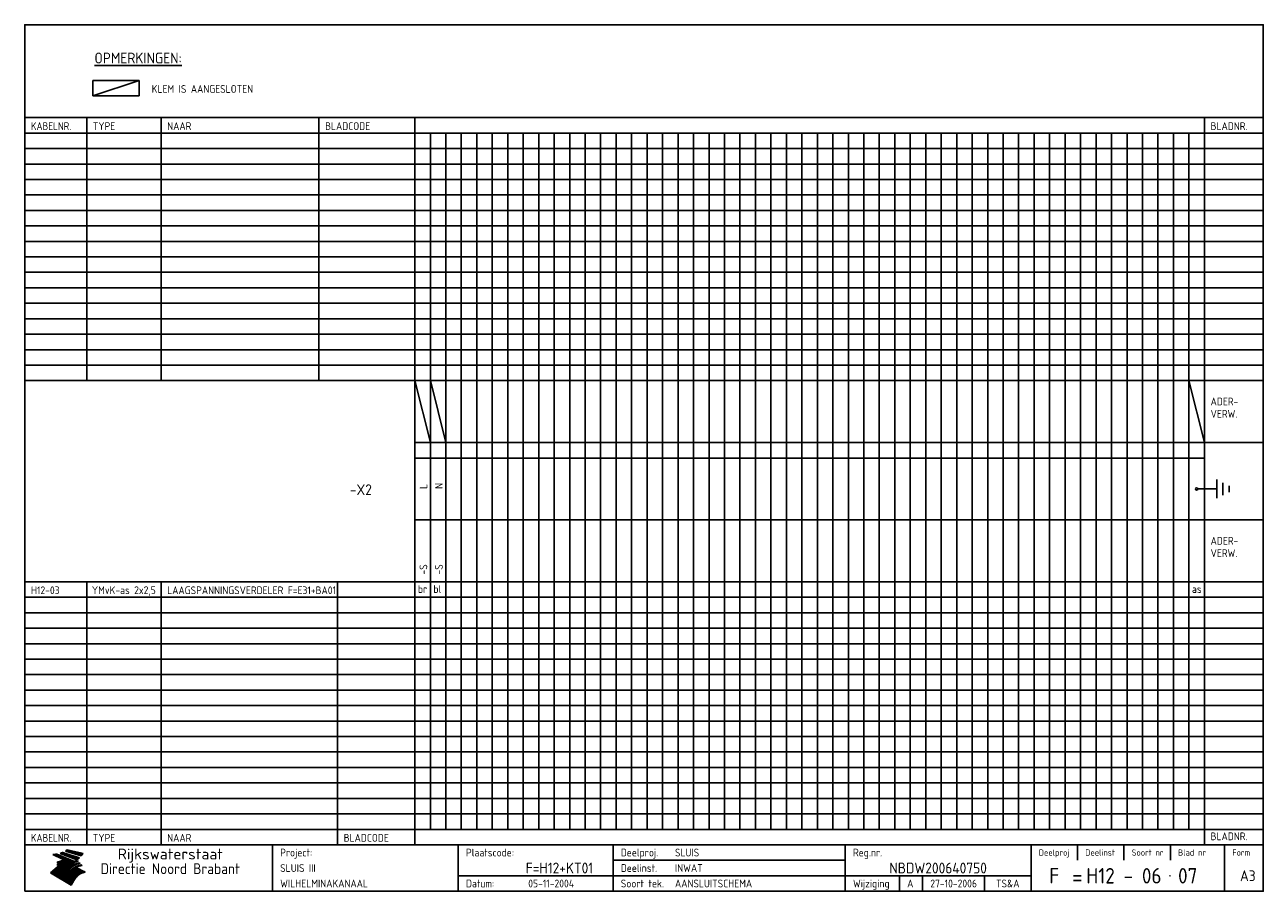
# Model space of a CAD drawing. Extents: x 10 to 410, y 10 to 290.
import ezdxf
from ezdxf.enums import TextEntityAlignment as Align

# ---------------------------------------------------------------- set-up
doc = ezdxf.new("R2010")
doc.units = 0
doc.header["$LTSCALE"] = 10
doc.header["$MEASUREMENT"] = 0
doc.layers.get('0').update_dxf_attribs({"linetype": 'CONTINUOUS'})
for name, color, linetype in [('0-25', 7, 'CONTINUOUS'), ('0-35', 2, 'CONTINUOUS'), ('0-50', 3, 'CONTINUOUS'), ('B-25', 7, 'CONTINUOUS'), ('B-35', 2, 'CONTINUOUS'), ('S-25', 7, 'CONTINUOUS'), ('S-35', 2, 'CONTINUOUS')]:
    doc.layers.add(name, color=color, linetype=linetype)
doc.styles.add('ISO', font='iso.shx')
doc.styles.get("Standard").update_dxf_attribs({"font": 'iso.shx'})

# ---------------------------------------------------------------- blocks, each defined once
blk = doc.blocks.new('KADER-A3')
at = {"layer": '0-25'}
for p, q in [((410, 35), (10, 35)), ((410, 30), (10, 30)), ((350, 25), (350, 20)), ((365, 25), (365, 20)), ((380, 25), (380, 20)), ((200, 20), (275, 20)), ((150, 15), (335, 15)), ((292.5, 15), (292.5, 10)), ((300, 15), (300, 10)), ((320, 15), (320, 10))]:
    blk.add_line(p, q, dxfattribs=at)
at = {"layer": '0-25', "color": 7}
for p, q in [((19.1, 21.89), (25.12, 19)), ((19.1, 21.89), (25.12, 19)), ((19.17, 21.86), (20.7, 21.86)), ((19.29, 21.8), (20.83, 21.8)), ((19.4, 21.75), (20.96, 21.75)), ((19.52, 21.69), (21.09, 21.69)), ((19.64, 21.63), (21.22, 21.63)), ((19.74, 21.92), (20.56, 21.92)), ((19.75, 21.58), (21.36, 21.58)), ((19.87, 21.52), (21.49, 21.52)), ((19.99, 21.47), (21.62, 21.47)), ((20.11, 21.41), (21.75, 21.41)), ((20.22, 21.35), (21.88, 21.35)), ((20.25, 21.97), (20.43, 21.97)), ((20.34, 21.3), (22.02, 21.3)), ((20.38, 21.99), (26.02, 19.59)), ((20.38, 21.99), (26.02, 19.59)), ((20.46, 21.24), (22.15, 21.24)), ((20.57, 21.18), (22.28, 21.18)), ((20.69, 21.13), (22.41, 21.13)), ((20.81, 21.07), (22.55, 21.07)), ((20.92, 21.02), (22.68, 21.02)), ((21.04, 20.96), (22.81, 20.96)), ((21.16, 20.9), (22.94, 20.9)), ((21.27, 20.85), (23.07, 20.85)), ((21.39, 20.79), (23.21, 20.79)), ((21.47, 22.25), (26.83, 20.19)), ((21.47, 22.25), (26.83, 20.19)), ((21.49, 22.25), (23.07, 22.25)), ((21.51, 20.73), (23.34, 20.73)), ((21.6, 22.2), (23.25, 22.2)), ((21.63, 20.68), (23.47, 20.68)), ((21.65, 22.31), (22.89, 22.31)), ((21.74, 20.62), (23.6, 20.62)), ((21.75, 22.14), (23.42, 22.14)), ((21.8, 22.37), (22.71, 22.37)), ((21.86, 20.57), (23.73, 20.57)), ((21.9, 22.08), (23.6, 22.08)), ((21.94, 22.42), (22.53, 22.42)), ((21.98, 20.51), (23.87, 20.51)), ((22.04, 22.03), (23.78, 22.03)), ((22.06, 22.48), (22.36, 22.48)), ((22.09, 20.45), (24, 20.45)), ((22.18, 22.53), (27.65, 20.8)), ((22.18, 22.53), (27.65, 20.8)), ((22.19, 21.97), (23.96, 21.97)), ((22.21, 20.4), (24.13, 20.4)), ((22.33, 20.34), (24.26, 20.34)), ((22.34, 21.92), (24.13, 21.92)), ((22.37, 20), (23.08, 20)), ((22.44, 20.28), (24.4, 20.28)), ((22.48, 21.86), (24.31, 21.86)), ((22.49, 20.06), (23.04, 20.06)), ((22.56, 20.23), (24.53, 20.23)), ((22.61, 20.12), (22.93, 20.12)), ((22.63, 21.8), (24.49, 21.8)), ((22.68, 20.17), (24.66, 20.17)), ((22.71, 20.17), (22.82, 20.17)), ((23.11, 20.02), (22.77, 20.2)), ((23.11, 20.02), (22.77, 20.2)), ((22.78, 21.75), (24.67, 21.75)), ((22.79, 20.12), (24.79, 20.12)), ((22.91, 20.06), (24.92, 20.06)), ((22.92, 21.69), (24.85, 21.69)), ((23.03, 20), (25.06, 20)), ((23.07, 21.63), (25.02, 21.63)), ((23.14, 22.99), (28.22, 21.46)), ((23.14, 22.99), (28.22, 21.46)), ((23.15, 22.98), (25.33, 22.98)), ((23.22, 21.58), (25.2, 21.58)), ((23.23, 23.04), (25.09, 23.04)), ((23.32, 23.1), (24.84, 23.1)), ((23.34, 22.93), (25.57, 22.93)), ((23.36, 21.52), (25.38, 21.52)), ((23.4, 23.15), (24.6, 23.15)), ((23.49, 23.21), (24.36, 23.21)), ((23.51, 21.47), (25.56, 21.47)), ((23.52, 22.87), (25.81, 22.87)), ((23.57, 23.27), (24.12, 23.27)), ((23.64, 23.32), (23.87, 23.32)), ((23.66, 21.41), (25.74, 21.41)), ((23.7, 23.36), (28.82, 22.17)), ((23.7, 23.36), (28.82, 22.17)), ((23.71, 22.82), (26.06, 22.82)), ((23.8, 21.35), (25.91, 21.35)), ((23.9, 22.76), (26.3, 22.76)), ((23.95, 21.3), (26.09, 21.3)), ((24.09, 22.7), (26.54, 22.7)), ((24.09, 21.24), (26.27, 21.24)), ((24.24, 21.18), (26.45, 21.18)), ((24.27, 22.65), (26.78, 22.65)), ((24.39, 21.13), (26.62, 21.13)), ((24.46, 22.59), (27.03, 22.59)), ((24.53, 21.07), (26.8, 21.07)), ((24.65, 22.53), (27.27, 22.53)), ((24.68, 21.02), (26.98, 21.02)), ((24.83, 20.96), (27.16, 20.96)), ((24.84, 22.48), (27.51, 22.48)), ((24.97, 20.9), (27.34, 20.9)), ((25.02, 22.42), (27.75, 22.42)), ((25.12, 20.85), (27.51, 20.85)), ((25.21, 22.37), (28, 22.37)), ((25.27, 20.79), (27.63, 20.79)), ((25.4, 22.31), (28.24, 22.31)), ((25.41, 20.73), (27.57, 20.73)), ((25.56, 20.68), (27.51, 20.68)), ((25.58, 22.25), (28.48, 22.25)), ((25.71, 20.62), (27.44, 20.62)), ((25.77, 22.2), (28.72, 22.2)), ((25.85, 20.57), (27.37, 20.57)), ((25.96, 22.14), (28.79, 22.14)), ((26, 20.51), (27.29, 20.51)), ((26.15, 22.08), (28.75, 22.08)), ((26.15, 20.45), (27.22, 20.45)), ((26.29, 20.4), (27.14, 20.4)), ((26.33, 22.03), (28.71, 22.03)), ((26.44, 20.34), (27.06, 20.34)), ((26.52, 21.97), (28.66, 21.97)), ((26.59, 20.28), (26.97, 20.28)), ((26.71, 21.92), (28.62, 21.92)), ((26.73, 20.23), (26.89, 20.23)), ((26.9, 21.86), (28.57, 21.86)), ((27.08, 21.8), (28.52, 21.8)), ((27.27, 21.75), (28.48, 21.75)), ((27.46, 21.69), (28.43, 21.69)), ((27.65, 21.63), (28.38, 21.63)), ((27.83, 21.58), (28.33, 21.58)), ((28.02, 21.52), (28.28, 21.52)), ((28.21, 21.47), (28.22, 21.47)), ((20.58, 17.88), (18.3, 16)), ((20.58, 17.88), (18.3, 16)), ((24.94, 11.97), (18.3, 16)), ((24.94, 11.97), (18.3, 16)), ((18.31, 16.01), (20.96, 16.01)), ((18.38, 16.07), (21.46, 16.07)), ((18.45, 16.12), (21.88, 16.12)), ((18.52, 16.18), (22.15, 16.18)), ((18.59, 16.23), (22.38, 16.23)), ((18.65, 16.29), (22.58, 16.29)), ((18.72, 16.35), (22.75, 16.35)), ((18.79, 16.4), (22.91, 16.4)), ((18.86, 16.46), (20.6, 16.46)), ((18.93, 16.52), (20.6, 16.52)), ((18.99, 16.57), (20.6, 16.57)), ((19.06, 16.63), (20.6, 16.63)), ((19.13, 16.68), (20.6, 16.68)), ((19.2, 16.74), (20.6, 16.74)), ((19.27, 16.8), (20.6, 16.8)), ((19.33, 16.85), (21.07, 16.85)), ((19.4, 16.91), (21.55, 16.91)), ((19.47, 16.97), (21.88, 16.97)), ((19.54, 17.02), (22.13, 17.02)), ((19.61, 17.08), (22.34, 17.08)), ((19.67, 17.13), (20.6, 17.13)), ((19.74, 17.19), (20.6, 17.19)), ((19.81, 17.25), (20.6, 17.25)), ((19.88, 17.3), (20.6, 17.3)), ((19.95, 17.36), (20.6, 17.36)), ((20.01, 17.42), (20.6, 17.42)), ((20.08, 17.47), (20.93, 17.47)), ((20.15, 17.53), (21.26, 17.53)), ((20.22, 17.58), (21.51, 17.58)), ((20.29, 17.64), (21.72, 17.64)), ((20.35, 17.7), (21.9, 17.7)), ((20.42, 17.75), (22.07, 17.75)), ((20.49, 17.81), (22.22, 17.81)), ((20.56, 17.87), (22.36, 17.87)), ((20.6, 19.11), (20.58, 19.51)), ((20.6, 19.11), (20.58, 19.51)), ((20.58, 19.5), (22.09, 19.5)), ((20.58, 19.44), (21.95, 19.44)), ((20.59, 19.38), (21.79, 19.38)), ((20.59, 19.33), (21.62, 19.33)), ((20.59, 19.27), (21.42, 19.27)), ((20.6, 19.22), (21.2, 19.22)), ((20.6, 19.16), (20.93, 19.16)), ((20.6, 19.11), (20.69, 19.12)), ((20.6, 19.11), (20.69, 19.12)), ((20.6, 18.79), (20.77, 18.81)), ((20.6, 18.79), (20.77, 18.81)), ((20.6, 18.29), (20.6, 18.79)), ((20.6, 18.29), (20.6, 18.79)), ((20.6, 18.77), (22.46, 18.77)), ((20.6, 18.71), (22.33, 18.71)), ((20.6, 18.65), (22.19, 18.65)), ((20.6, 18.6), (22.04, 18.6)), ((20.6, 18.54), (21.87, 18.54)), ((20.6, 18.48), (21.68, 18.48)), ((20.6, 18.43), (21.46, 18.43)), ((20.6, 18.37), (21.21, 18.37)), ((20.6, 18.29), (20.88, 18.32)), ((20.6, 18.29), (20.88, 18.32)), ((20.6, 18.32), (20.87, 18.32)), ((20.6, 17.88), (20.86, 17.91)), ((20.6, 17.88), (20.86, 17.91)), ((20.6, 17.43), (20.97, 17.48)), ((20.6, 17.43), (20.97, 17.48)), ((20.6, 17.43), (20.6, 17.09)), ((20.6, 17.43), (20.6, 17.09)), ((20.6, 17.09), (21.26, 17.16)), ((20.6, 17.09), (21.26, 17.16)), ((20.6, 16.8), (21.37, 16.89)), ((20.6, 16.8), (21.37, 16.89)), ((20.6, 16.8), (20.6, 16.45)), ((20.6, 16.8), (20.6, 16.45)), ((20.6, 16.45), (21.56, 16.56)), ((20.6, 16.45), (21.56, 16.56)), ((20.6, 15.97), (21.67, 16.09)), ((20.6, 15.97), (21.67, 16.09)), ((20.7, 16.46), (23.06, 16.46)), ((20.9, 19.55), (22.23, 19.55)), ((20.9, 18.82), (22.59, 18.82)), ((20.98, 17.92), (22.5, 17.92)), ((21.02, 17.13), (22.53, 17.13)), ((21.19, 19.61), (22.35, 19.61)), ((21.2, 16.52), (23.2, 16.52)), ((21.32, 18.88), (22.71, 18.88)), ((21.32, 17.98), (22.62, 17.98)), ((21.42, 19.67), (22.47, 19.67)), ((21.47, 17.19), (22.7, 17.19)), ((21.59, 18.03), (22.74, 18.03)), ((21.61, 18.93), (22.82, 18.93)), ((21.62, 19.72), (22.59, 19.72)), ((21.72, 16.57), (23.32, 16.57)), ((21.77, 17.25), (22.85, 17.25)), ((21.8, 19.78), (22.69, 19.78)), ((21.8, 18.09), (22.85, 18.09)), ((21.84, 18.99), (22.92, 18.99)), ((21.96, 19.83), (22.79, 19.83)), ((21.99, 18.15), (22.95, 18.15)), ((22.01, 17.3), (22.99, 17.3)), ((22.03, 19.05), (23.03, 19.05)), ((22.1, 16.63), (23.44, 16.63)), ((22.11, 19.89), (22.89, 19.89)), ((22.16, 18.2), (23.05, 18.2)), ((22.21, 19.1), (23.12, 19.1)), ((22.21, 17.36), (23.12, 17.36)), ((22.24, 19.95), (22.99, 19.95)), ((22.31, 18.26), (23.15, 18.26)), ((22.36, 19.16), (23.22, 19.16)), ((22.38, 16.68), (23.56, 16.68)), ((22.39, 17.42), (23.24, 17.42)), ((22.45, 18.32), (23.24, 18.32)), ((22.51, 19.22), (23.3, 19.22)), ((22.56, 17.47), (23.36, 17.47)), ((22.59, 18.37), (23.33, 18.37)), ((22.6, 16.74), (23.66, 16.74)), ((22.64, 19.27), (23.39, 19.27)), ((22.71, 18.43), (23.42, 18.43)), ((22.71, 17.53), (23.47, 17.53)), ((22.77, 19.33), (23.47, 19.33)), ((22.79, 16.8), (23.77, 16.8)), ((22.83, 18.48), (23.5, 18.48)), ((22.84, 17.58), (23.57, 17.58)), ((22.89, 19.38), (23.55, 19.38)), ((22.94, 18.54), (23.58, 18.54)), ((22.96, 16.85), (23.86, 16.85)), ((22.97, 17.64), (23.67, 17.64)), ((23, 19.44), (23.63, 19.44)), ((23.04, 18.6), (23.66, 18.6)), ((23.1, 19.5), (23.72, 19.5)), ((23.1, 17.7), (23.77, 17.7)), ((23.12, 16.91), (23.96, 16.91)), ((23.14, 18.65), (23.74, 18.65)), ((23.15, 19.95), (25.19, 19.95)), ((23.21, 19.55), (23.8, 19.55)), ((23.21, 17.75), (23.86, 17.75)), ((23.21, 16.01), (28.9, 16.01)), ((23.24, 18.71), (23.82, 18.71)), ((23.26, 19.89), (25.32, 19.89)), ((23.26, 16.97), (24.05, 16.97)), ((23.3, 19.61), (23.88, 19.61)), ((23.32, 17.81), (23.95, 17.81)), ((23.33, 18.77), (23.91, 18.77)), ((23.37, 16.07), (29.08, 16.07)), ((23.38, 19.83), (25.45, 19.83)), ((23.39, 19.67), (23.81, 19.67)), ((23.39, 17.02), (24.14, 17.02)), ((23.42, 18.82), (23.99, 18.82)), ((23.42, 17.87), (24.03, 17.87)), ((23.45, 19.7), (23.58, 19.79)), ((23.45, 19.7), (23.58, 19.79)), ((23.48, 19.72), (23.7, 19.72)), ((23.5, 19.78), (25.58, 19.78)), ((23.51, 18.88), (24.07, 18.88)), ((23.51, 16.12), (29.27, 16.12)), ((23.52, 17.92), (24.11, 17.92)), ((23.52, 17.08), (24.22, 17.08)), ((23.54, 18.9), (24.3, 19.42)), ((23.54, 18.9), (24.3, 19.42)), ((23.56, 19.78), (23.59, 19.78)), ((23.56, 19.39), (23.9, 19.62)), ((23.56, 19.39), (23.9, 19.62)), ((23.58, 19.79), (23.9, 19.62)), ((23.58, 19.79), (23.9, 19.62)), ((23.59, 18.93), (24.15, 18.93)), ((23.61, 19.72), (25.72, 19.72)), ((23.62, 17.98), (24.2, 17.98)), ((23.63, 17.13), (24.3, 17.13)), ((23.65, 18.59), (24.62, 19.25)), ((23.65, 18.59), (24.62, 19.25)), ((29.41, 16.17), (23.65, 16.17)), ((23.67, 18.99), (24.23, 18.99)), ((23.71, 18.03), (24.28, 18.03)), ((23.73, 19.67), (25.85, 19.67)), ((23.75, 19.05), (24.32, 19.05)), ((23.75, 17.19), (24.38, 17.19)), ((23.77, 16.23), (29.47, 16.23)), ((23.79, 18.09), (24.36, 18.09)), ((23.83, 19.1), (24.4, 19.1)), ((23.85, 19.61), (25.98, 19.61)), ((23.85, 17.25), (24.46, 17.25)), ((23.88, 18.15), (24.44, 18.15)), ((23.89, 16.29), (29.36, 16.29)), ((23.92, 19.16), (24.48, 19.16)), ((23.94, 18.19), (25.23, 19.07)), ((23.94, 18.19), (25.23, 19.07)), ((23.95, 17.3), (24.55, 17.3)), ((23.96, 19.55), (25.96, 19.55)), ((23.96, 18.2), (24.53, 18.2)), ((24, 19.22), (24.56, 19.22)), ((24, 16.35), (29.24, 16.35)), ((24.04, 18.26), (24.61, 18.26)), ((24.05, 17.36), (24.63, 17.36)), ((24.06, 17.88), (25.34, 18.76)), ((24.06, 17.88), (25.34, 18.76)), ((24.08, 19.5), (25.88, 19.5)), ((24.08, 19.27), (24.58, 19.27)), ((24.11, 16.4), (29.13, 16.4)), ((24.13, 18.32), (24.69, 18.32)), ((24.14, 17.42), (24.71, 17.42)), ((24.16, 19.33), (24.47, 19.33)), ((24.2, 19.44), (25.79, 19.44)), ((24.21, 18.37), (24.77, 18.37)), ((24.21, 16.46), (29.02, 16.46)), ((24.23, 17.47), (24.79, 17.47)), ((24.24, 17.48), (25.52, 18.36)), ((24.24, 17.48), (25.52, 18.36)), ((24.25, 19.38), (24.36, 19.38)), ((24.29, 18.43), (24.85, 18.43)), ((24.3, 19.42), (24.62, 19.25)), ((24.3, 19.42), (24.62, 19.25)), ((24.31, 19.38), (25.71, 19.38)), ((24.31, 17.53), (24.87, 17.53)), ((24.31, 16.52), (28.91, 16.52)), ((24.35, 17.17), (25.64, 18.05)), ((24.35, 17.17), (25.64, 18.05)), ((24.37, 18.48), (24.94, 18.48)), ((24.39, 17.58), (24.96, 17.58)), ((24.4, 16.57), (28.79, 16.57)), ((24.43, 19.33), (25.62, 19.33)), ((24.45, 18.54), (25.02, 18.54)), ((24.47, 17.64), (25.04, 17.64)), ((24.49, 16.63), (28.68, 16.63)), ((24.54, 18.6), (25.1, 18.6)), ((24.55, 19.27), (25.54, 19.27)), ((24.56, 17.7), (25.12, 17.7)), ((24.57, 16.68), (28.57, 16.68)), ((24.62, 18.65), (25.18, 18.65)), ((24.63, 16.72), (25.91, 17.6)), ((24.63, 16.72), (25.91, 17.6)), ((24.64, 17.75), (25.2, 17.75)), ((24.66, 16.74), (28.45, 16.74)), ((24.67, 19.22), (25.45, 19.22)), ((24.7, 18.71), (25.27, 18.71)), ((24.72, 17.81), (25.29, 17.81)), ((24.74, 16.8), (28.34, 16.8)), ((24.78, 19.16), (25.37, 19.16)), ((24.78, 18.77), (25.34, 18.77)), ((24.8, 17.87), (25.37, 17.87)), ((24.82, 16.85), (28.23, 16.85)), ((24.87, 18.82), (25.4, 18.82)), ((24.89, 17.92), (25.45, 17.92)), ((24.9, 19.1), (25.28, 19.1)), ((24.9, 16.91), (28.11, 16.91)), ((24.95, 18.88), (25.45, 18.88)), ((24.97, 17.98), (25.53, 17.98)), ((24.99, 16.97), (28, 16.97)), ((25.02, 19.05), (25.2, 19.05)), ((25.03, 18.93), (25.51, 18.93)), ((25.05, 18.03), (25.61, 18.03)), ((25.07, 17.02), (27.89, 17.02)), ((25.11, 18.99), (25.57, 18.99)), ((26.02, 19.59), (25.12, 19)), ((26.02, 19.59), (25.12, 19)), ((25.13, 18.09), (25.68, 18.09)), ((25.15, 17.08), (27.77, 17.08)), ((25.19, 19.05), (25.63, 19.05)), ((25.21, 18.15), (25.75, 18.15)), ((25.23, 17.13), (27.66, 17.13)), ((25.26, 19.1), (25.7, 19.1)), ((25.3, 18.2), (25.82, 18.2)), ((25.31, 17.19), (27.55, 17.19)), ((25.33, 19.16), (25.77, 19.16)), ((25.38, 18.26), (25.89, 18.26)), ((25.39, 19.22), (25.85, 19.22)), ((25.4, 17.25), (27.43, 17.25)), ((25.46, 18.32), (25.97, 18.32)), ((25.47, 19.27), (25.93, 19.27)), ((25.48, 17.3), (27.32, 17.3)), ((25.54, 19.33), (26.03, 19.33)), ((25.54, 18.37), (26.06, 18.37)), ((25.56, 17.36), (27.21, 17.36)), ((25.62, 18.43), (26.14, 18.43)), ((25.63, 19.38), (26.13, 19.38)), ((25.64, 17.42), (27.1, 17.42)), ((25.7, 18.48), (26.24, 18.48)), ((25.72, 19.44), (26.24, 19.44)), ((25.73, 17.47), (26.98, 17.47)), ((25.79, 18.54), (26.34, 18.54)), ((25.81, 17.53), (26.87, 17.53)), ((25.82, 19.5), (26.36, 19.5)), ((25.89, 18.6), (26.46, 18.6)), ((25.89, 17.58), (26.76, 17.58)), ((25.93, 19.55), (26.53, 19.55)), ((25.96, 17.64), (26.64, 17.64)), ((25.99, 18.65), (26.58, 18.65)), ((26.04, 17.7), (26.59, 17.7)), ((26.06, 19.61), (26.85, 19.61)), ((26.1, 18.71), (26.72, 18.71)), ((26.12, 17.75), (26.67, 17.75)), ((26.2, 17.81), (26.76, 17.81)), ((26.21, 19.67), (27.23, 19.67)), ((26.23, 18.77), (26.89, 18.77)), ((26.29, 17.87), (26.86, 17.87)), ((26.37, 18.82), (27.09, 18.82)), ((26.39, 17.92), (26.97, 17.92)), ((26.44, 19.72), (27.18, 19.72)), ((26.49, 17.98), (27.09, 17.98)), ((26.53, 18.88), (27.34, 18.88)), ((26.56, 17.68), (29.54, 16.2)), ((26.56, 17.68), (29.54, 16.2)), ((26.6, 18.03), (27.22, 18.03)), ((26.72, 18.09), (27.38, 18.09)), ((26.73, 18.93), (27.66, 18.93)), ((26.85, 18.15), (27.56, 18.15)), ((26.99, 18.99), (27.9, 18.99)), ((27, 18.2), (27.8, 18.2)), ((27.13, 19.78), (27.25, 19.64)), ((27.13, 19.78), (27.25, 19.64)), ((27.18, 18.26), (28.13, 18.26)), ((27.26, 19.05), (27.84, 19.05)), ((27.39, 18.32), (28.47, 18.32)), ((27.7, 18.37), (28.49, 18.37)), ((27.78, 19.1), (27.93, 18.96)), ((27.78, 19.1), (27.93, 18.96)), ((28, 18.43), (28.44, 18.43)), ((28.29, 15.83), (29.54, 16.2)), ((28.29, 15.83), (29.54, 16.2)), ((28.39, 18.48), (28.54, 18.32)), ((28.39, 18.48), (28.54, 18.32)), ((29.54, 16.2), (29.45, 16.17)), ((29.54, 16.2), (29.45, 16.17)), ((29.46, 16.18), (29.47, 16.18)), ((18.38, 15.95), (20.6, 15.95)), ((18.47, 15.9), (20.6, 15.9)), ((18.57, 15.84), (20.6, 15.84)), ((18.66, 15.78), (20.6, 15.78)), ((18.75, 15.73), (20.6, 15.73)), ((18.85, 15.67), (20.6, 15.67)), ((18.94, 15.62), (20.6, 15.62)), ((19.03, 15.56), (27.83, 15.56)), ((19.12, 15.5), (27.75, 15.5)), ((19.22, 15.45), (27.66, 15.45)), ((19.31, 15.39), (27.58, 15.39)), ((19.4, 15.33), (27.5, 15.33)), ((19.49, 15.28), (27.43, 15.28)), ((19.59, 15.22), (27.36, 15.22)), ((19.68, 15.17), (27.29, 15.17)), ((19.77, 15.11), (27.22, 15.11)), ((19.86, 15.05), (27.15, 15.05)), ((19.96, 15), (27.09, 15)), ((20.05, 14.94), (27.02, 14.94)), ((20.14, 14.88), (26.96, 14.88)), ((20.24, 14.83), (26.9, 14.83)), ((20.33, 14.77), (26.84, 14.77)), ((20.42, 14.72), (26.79, 14.72)), ((20.51, 14.66), (26.73, 14.66)), ((20.6, 15.97), (20.6, 15.58)), ((20.6, 15.97), (20.6, 15.58)), ((20.6, 15.58), (21.95, 15.73)), ((20.6, 15.58), (21.95, 15.73)), ((20.61, 14.6), (26.68, 14.6)), ((20.7, 14.55), (26.62, 14.55)), ((20.79, 14.49), (26.57, 14.49)), ((20.88, 14.43), (26.52, 14.43)), ((20.94, 15.62), (27.92, 15.62)), ((20.98, 14.38), (26.47, 14.38)), ((21.07, 14.32), (26.42, 14.32)), ((21.16, 14.27), (26.38, 14.27)), ((21.25, 14.21), (26.33, 14.21)), ((21.35, 14.15), (26.29, 14.15)), ((21.44, 14.1), (26.24, 14.1)), ((21.45, 15.67), (28.01, 15.67)), ((21.53, 14.04), (26.2, 14.04)), ((21.63, 13.98), (26.16, 13.98)), ((21.72, 13.93), (26.12, 13.93)), ((21.81, 13.87), (26.08, 13.87)), ((21.9, 13.82), (26.04, 13.82)), ((21.96, 15.73), (28.11, 15.73)), ((22, 13.76), (26, 13.76)), ((22.09, 13.7), (25.96, 13.7)), ((22.18, 13.65), (25.93, 13.65)), ((22.27, 13.59), (25.89, 13.59)), ((22.34, 15.78), (28.21, 15.78)), ((22.37, 13.53), (25.86, 13.53)), ((22.46, 13.48), (25.82, 13.48)), ((22.55, 13.42), (25.79, 13.42)), ((22.62, 15.84), (28.33, 15.84)), ((22.65, 13.37), (25.76, 13.37)), ((22.74, 13.31), (25.73, 13.31)), ((22.83, 13.25), (25.69, 13.25)), ((22.84, 15.9), (28.52, 15.9)), ((22.92, 13.2), (25.66, 13.2)), ((23.02, 13.14), (25.63, 13.14)), ((23.04, 15.95), (28.71, 15.95)), ((23.11, 13.08), (25.59, 13.08)), ((23.2, 13.03), (25.56, 13.03)), ((23.29, 12.97), (25.53, 12.97)), ((23.39, 12.92), (25.5, 12.92)), ((23.48, 12.86), (25.46, 12.86)), ((23.57, 12.8), (25.43, 12.8)), ((23.66, 12.75), (25.4, 12.75)), ((23.76, 12.69), (25.36, 12.69)), ((23.85, 12.63), (25.33, 12.63)), ((23.94, 12.58), (25.3, 12.58)), ((24.04, 12.52), (25.26, 12.52)), ((24.13, 12.47), (25.23, 12.47)), ((24.22, 12.41), (25.2, 12.41)), ((24.31, 12.35), (25.17, 12.35)), ((24.41, 12.3), (25.13, 12.3)), ((24.5, 12.24), (25.1, 12.24)), ((24.59, 12.18), (25.07, 12.18)), ((24.68, 12.13), (25.03, 12.13)), ((24.78, 12.07), (25, 12.07)), ((24.87, 12.02), (24.97, 12.02)), ((24.94, 11.97), (25.81, 13.45)), ((24.94, 11.97), (25.81, 13.45))]:
    blk.add_line(p, q, dxfattribs=at)
for centre, radius, start, end in [((19.15, 29.7), 7.8, 269.6055, 279.0886), ((19.15, 29.7), 7.8, 269.6055, 279.0886), ((19.93, 25.38), 5.91, 276.3402, 298.7463), ((19.93, 25.38), 5.91, 276.3402, 298.7463), ((19.84, 25.09), 6.03, 278.129, 302.868), ((19.84, 25.09), 6.03, 278.129, 302.868), ((19.84, 27.26), 5.27, 288.0217, 296.3084), ((19.84, 27.26), 5.27, 288.0217, 296.3084), ((20.49, 27.56), 5.28, 300.0654, 307.393), ((20.49, 27.56), 5.28, 300.0654, 307.393), ((24.11, 24.7), 5.26, 301.1147, 312.2814), ((24.11, 24.7), 5.26, 301.1147, 312.2814), ((21.95, 27.32), 8.59, 316.9248, 323.1399), ((21.95, 27.32), 8.59, 316.9248, 323.1399), ((20.21, 23.78), 5.91, 273.6149, 304.3803), ((20.21, 23.78), 5.91, 273.6149, 304.3803), ((20.35, 24.56), 5.76, 274.164, 302.5474), ((20.35, 24.56), 5.76, 274.164, 302.5474), ((20.05, 24.28), 6.02, 277.9472, 305.7139), ((20.05, 24.28), 6.02, 277.9472, 305.7139), ((20.04, 23.49), 6.09, 278.8115, 306.4242), ((20.04, 23.49), 6.09, 278.8115, 306.4242), ((20.53, 23.07), 5.96, 277.0519, 304.973), ((20.53, 23.07), 5.96, 277.0519, 304.973), ((20.72, 22.76), 5.91, 276.3402, 304.3803), ((20.72, 22.76), 5.91, 276.3402, 304.3803), ((21.06, 22.34), 5.81, 274.9043, 303.1745), ((21.06, 22.34), 5.81, 274.9043, 303.1745), ((20.82, 22.06), 6.04, 278.1111, 305.8489), ((20.82, 22.06), 6.04, 278.1111, 305.8489), ((21.3, 21.6), 5.91, 276.3402, 304.3803), ((21.3, 21.6), 5.91, 276.3402, 304.3803), ((27.05, 17.17), 2.63, 107.4286, 133.7799), ((27.05, 17.17), 2.63, 107.4286, 133.7799), ((27.45, 16.91), 2.81, 110.4143, 138.7411), ((27.45, 16.91), 2.81, 110.4143, 138.7411), ((27.57, 15.64), 3.4, 98.1566, 126.9045), ((27.57, 15.64), 3.4, 98.1566, 126.9045), ((27.91, 15.54), 3.39, 100.5835, 132.088), ((27.91, 15.54), 3.39, 100.5835, 132.088), ((28.21, 14.74), 3.67, 95.7581, 128.7216), ((28.21, 14.74), 3.67, 95.7581, 128.7216), ((27.01, 16.84), 2.93, 87.7348, 104.8316), ((27.01, 16.84), 2.93, 87.7348, 104.8316), ((27.37, 15.71), 3.93, 91.7838, 103.2817), ((27.37, 15.71), 3.93, 91.7838, 103.2817), ((28.4, 15.05), 3.21, 96.3886, 125.0052), ((28.4, 15.05), 3.21, 96.3886, 125.0052), ((27.82, 16.31), 2.8, 90.634, 105.1984), ((27.82, 16.31), 2.8, 90.634, 105.1984), ((28.19, 15.04), 3.93, 93.8342, 103.2817), ((28.19, 15.04), 3.93, 93.8342, 103.2817), ((28.58, 15.69), 2.8, 93.8141, 105.1984), ((28.58, 15.69), 2.8, 93.8141, 105.1984), ((28.95, 14.41), 3.93, 96.0135, 103.2817), ((28.95, 14.41), 3.93, 96.0135, 103.2817), ((31.24, 10.26), 6.3, 117.9568, 149.6251), ((31.24, 10.26), 6.3, 117.9568, 149.6251)]:
    blk.add_arc(centre, radius, start, end, dxfattribs=at)
at = {"layer": '0-35'}
for p, q in [((90, 25), (90, 10)), ((150, 25), (150, 10)), ((200, 25), (200, 10)), ((275, 25), (275, 10)), ((335, 25), (335, 10)), ((397.5, 25), (397.5, 10))]:
    blk.add_line(p, q, dxfattribs=at)
at = {"layer": '0-50'}
for p, q in [((10, 25), (410, 25)), ((348.75, 15), (351.25, 15)), ((348.75, 13.5), (351.25, 13.5))]:
    blk.add_line(p, q, dxfattribs=at)
blk.add_lwpolyline([(10, 10), (410, 10), (410, 290), (10, 290)], close=True, dxfattribs=at)
at = {"layer": '0-50', "const_width": 0.25}
blk.add_lwpolyline([(379.75, 15, 1), (380, 15, 1)], format="xyb", close=True, dxfattribs=at)
at = {"layer": '0-25', "style": 'ISO'}
for s, height, p in [('Project:', 2.5, (92.5, 22.5)), ('Plaatscode:', 2.5, (152.5, 22.5)), ('Deelproj.', 2.5, (202.5, 22.5)), ('Reg.nr.', 2.5, (277.5, 22.5)), ('Deelproj', 2, (337.5, 22.5)), ('Deelinst', 2, (352.5, 22.5)), ('Soort nr', 2, (367.5, 22.5)), ('Blad nr', 2, (382.5, 22.5)), ('Form', 2, (400, 22.5)), ('Deelinst.', 2.5, (202.5, 17.5)), ('Datum:', 2.5, (152.5, 12.5)), ('Soort tek.', 2.5, (202.5, 12.5)), ('Wijziging', 2.5, (277.5, 12.5))]:
    blk.add_text(s, height=height, dxfattribs=at).set_placement(p, align=Align.MIDDLE_LEFT)
for tag, p in [('N', (220, 22.5)), ('B', (92.5, 17.5)), ('P', (220, 17.5)), ('C', (92.5, 12.5)), ('U', (220, 12.5)), ('REV', (295, 12.5))]:
    blk.add_attdef(tag, text='', height=2.5, dxfattribs=at).set_placement(p, align=Align.MIDDLE_LEFT)
for tag, p in [('W', (180, 12.5)), ('Z', (310, 12.5)), ('Y', (327.5, 12.5))]:
    blk.add_attdef(tag, text='', height=2.5, dxfattribs=at).set_placement(p, align=Align.MIDDLE)
at = {"layer": '0-35', "style": 'ISO', "width": 1.00614}
blk.add_text('Rijkswaterstaat', height=3.5, dxfattribs=at).set_placement((40, 20.28), (74, 20.28), align=Align.FIT)
at = {"layer": '0-35', "color": 2, "style": 'ISO', "width": 0.948867}
blk.add_text('Directie Noord Brabant', height=3.5, dxfattribs=at).set_placement((34.5, 15.53), (79.5, 15.53), align=Align.FIT)
at = {"layer": '0-35', "style": 'ISO'}
for tag, p in [('X', (178.5, 17.5)), ('FORM', (402.5, 15))]:
    blk.add_attdef(tag, text='', height=3.5, dxfattribs=at).set_placement(p, align=Align.MIDDLE_LEFT)
blk.add_attdef('RNR', text='', height=3.5, dxfattribs=at).set_placement((305, 17.5), align=Align.MIDDLE)
at = {"layer": '0-50', "style": 'ISO'}
for tag, p in [('M', (342.5, 15)), ('O', (365, 15))]:
    blk.add_attdef(tag, text='', height=5, dxfattribs=at).set_placement(p, align=Align.MIDDLE)
blk.add_attdef('Q', text='', height=5, dxfattribs=at).set_placement((382.5, 15), align=Align.MIDDLE_LEFT)

msp = doc.modelspace()

# ---------------------------------------------------------------- linework, layer by layer
at = {"layer": '0-25'}
for p, q in [((141, 155), (136, 175)), ((146, 155), (141, 175)), ((391, 155), (386, 175))]:
    msp.add_line(p, q, dxfattribs=at)
at = {"layer": 'S-25'}
for p, q in [((32, 272), (32, 267)), ((47, 272), (32, 272)), ((32, 267), (47, 272)), ((47, 267), (47, 272)), ((32, 267), (47, 267)), ((10, 260), (410, 260)), ((10, 255), (410, 255)), ((141, 255), (141, 175)), ((146, 255), (146, 175)), ((151, 255), (151, 175)), ((156, 255), (156, 175)), ((161, 255), (161, 30)), ((166, 255), (166, 175)), ((171, 255), (171, 175)), ((176, 255), (176, 175)), ((181, 255), (181, 175)), ((186, 255), (186, 30)), ((191, 255), (191, 175)), ((196, 255), (196, 175)), ((201, 255), (201, 175)), ((206, 255), (206, 175)), ((211, 255), (211, 30)), ((216, 255), (216, 175)), ((221, 255), (221, 175)), ((226, 255), (226, 175)), ((231, 255), (231, 175)), ((236, 255), (236, 30)), ((241, 255), (241, 175)), ((246, 255), (246, 175)), ((251, 255), (251, 175)), ((256, 255), (256, 175)), ((261, 255), (261, 30)), ((266, 255), (266, 175)), ((271, 255), (271, 175)), ((276, 255), (276, 175)), ((281, 255), (281, 175)), ((286, 255), (286, 30)), ((291, 255), (291, 175)), ((296, 255), (296, 175)), ((301, 255), (301, 175)), ((306, 255), (306, 175)), ((311, 255), (311, 30)), ((316, 255), (316, 175)), ((321, 255), (321, 175)), ((326, 255), (326, 175)), ((331, 255), (331, 175)), ((336, 255), (336, 30)), ((341, 255), (341, 175)), ((346, 255), (346, 175)), ((351, 255), (351, 175)), ((356, 255), (356, 175)), ((361, 255), (361, 30)), ((366, 255), (366, 175)), ((371, 255), (371, 175)), ((376, 255), (376, 175)), ((381, 255), (381, 175)), ((386, 255), (386, 30)), ((10, 250), (410, 250)), ((10, 245), (410, 245)), ((10, 240), (410, 240)), ((10, 235), (410, 235)), ((10, 230), (410, 230)), ((10, 225), (410, 225)), ((10, 220), (410, 220)), ((10, 215), (410, 215)), ((10, 210), (410, 210)), ((10, 205), (410, 205)), ((10, 200), (410, 200)), ((10, 195), (410, 195)), ((10, 190), (410, 190)), ((10, 185), (410, 185)), ((10, 180), (410, 180)), ((10, 175), (410, 175)), ((141, 175), (141, 110)), ((146, 175), (146, 110)), ((151, 175), (151, 110)), ((156, 175), (156, 110)), ((166, 175), (166, 110)), ((171, 175), (171, 110)), ((176, 175), (176, 110)), ((181, 175), (181, 110)), ((191, 175), (191, 110)), ((196, 175), (196, 110)), ((201, 175), (201, 110)), ((206, 175), (206, 110)), ((216, 175), (216, 110)), ((221, 175), (221, 110)), ((226, 175), (226, 110)), ((231, 175), (231, 110)), ((241, 175), (241, 110)), ((246, 175), (246, 110)), ((251, 175), (251, 110)), ((256, 175), (256, 110)), ((266, 175), (266, 110)), ((271, 175), (271, 110)), ((276, 175), (276, 110)), ((281, 175), (281, 110)), ((291, 175), (291, 110)), ((296, 175), (296, 110)), ((301, 175), (301, 110)), ((306, 175), (306, 110)), ((316, 175), (316, 110)), ((321, 175), (321, 110)), ((326, 175), (326, 110)), ((331, 175), (331, 110)), ((341, 175), (341, 110)), ((346, 175), (346, 110)), ((351, 175), (351, 110)), ((356, 175), (356, 110)), ((366, 175), (366, 110)), ((371, 175), (371, 110)), ((376, 175), (376, 110)), ((381, 175), (381, 110)), ((136, 150), (391, 150)), ((389, 140), (395, 140)), ((395, 143), (395, 137)), ((397, 142), (397, 138)), ((399, 141), (399, 139)), ((10, 110), (410, 110)), ((141, 110), (141, 30)), ((146, 110), (146, 30)), ((151, 110), (151, 30)), ((156, 110), (156, 30)), ((166, 110), (166, 30)), ((171, 110), (171, 30)), ((176, 110), (176, 30)), ((181, 110), (181, 30)), ((191, 110), (191, 30)), ((196, 110), (196, 30)), ((201, 110), (201, 30)), ((206, 110), (206, 30)), ((216, 110), (216, 30)), ((221, 110), (221, 30)), ((226, 110), (226, 30)), ((231, 110), (231, 30)), ((241, 110), (241, 30)), ((246, 110), (246, 30)), ((251, 110), (251, 30)), ((256, 110), (256, 30)), ((266, 110), (266, 30)), ((271, 110), (271, 30)), ((276, 110), (276, 30)), ((281, 110), (281, 30)), ((291, 110), (291, 30)), ((296, 110), (296, 30)), ((301, 110), (301, 30)), ((306, 110), (306, 30)), ((316, 110), (316, 30)), ((321, 110), (321, 30)), ((326, 110), (326, 30)), ((331, 110), (331, 30)), ((341, 110), (341, 30)), ((346, 110), (346, 30)), ((351, 110), (351, 30)), ((356, 110), (356, 30)), ((366, 110), (366, 30)), ((371, 110), (371, 30)), ((376, 110), (376, 30)), ((381, 110), (381, 30)), ((10, 105), (410, 105)), ((10, 100), (410, 100)), ((10, 95), (410, 95)), ((10, 90), (410, 90)), ((10, 85), (410, 85)), ((10, 80), (410, 80)), ((10, 75), (410, 75)), ((10, 70), (410, 70)), ((10, 65), (410, 65)), ((10, 60), (410, 60)), ((10, 55), (410, 55)), ((10, 50), (410, 50)), ((10, 45), (410, 45)), ((10, 40), (410, 40))]:
    msp.add_line(p, q, dxfattribs=at)
for start, end in [(0, 180), (180, 0)]:
    msp.add_arc((388.5, 140), 0.375, start, end, dxfattribs=at)
at = {"layer": 'S-35'}
for p, q in [((30, 260), (30, 175)), ((54, 260), (54, 175)), ((105, 260), (105, 175)), ((136, 260), (136, 25)), ((391, 260), (391, 25)), ((136, 155), (410, 155)), ((136, 130), (410, 130)), ((30, 110), (30, 25)), ((54, 110), (54, 25)), ((111, 110), (111, 25))]:
    msp.add_line(p, q, dxfattribs=at)

# ---------------------------------------------------------------- block references
ref = msp.add_blockref('KADER-A3', (0, 0))
ref.add_attrib('B', 'SLUIS III', dxfattribs={"layer": '0-25', "height": 2.5, "style": 'ISO'}).set_placement((92.5, 17.5), align=Align.MIDDLE_LEFT)
ref.add_attrib('C', 'WILHELMINAKANAAL', dxfattribs={"layer": '0-25', "height": 2.5, "style": 'ISO'}).set_placement((92.5, 12.5), align=Align.MIDDLE_LEFT)
ref.add_attrib('N', 'SLUIS', dxfattribs={"layer": '0-25', "height": 2.5, "style": 'ISO'}).set_placement((220, 22.5), align=Align.MIDDLE_LEFT)
ref.add_attrib('P', 'INWAT', dxfattribs={"layer": '0-25', "height": 2.5, "style": 'ISO'}).set_placement((220, 17.5), align=Align.MIDDLE_LEFT)
ref.add_attrib('U', 'AANSLUITSCHEMA', dxfattribs={"layer": '0-25', "height": 2.5, "style": 'ISO'}).set_placement((220, 12.5), align=Align.MIDDLE_LEFT)
ref.add_attrib('M', 'F', dxfattribs={"layer": '0-50', "height": 5, "style": 'ISO'}).set_placement((342.5, 15), align=Align.MIDDLE)
ref.add_attrib('O', 'H12 - 06', dxfattribs={"layer": '0-50', "height": 5, "style": 'ISO'}).set_placement((365, 15), align=Align.MIDDLE)
ref.add_attrib('Q', '07', dxfattribs={"layer": '0-50', "height": 5, "style": 'ISO'}).set_placement((382.5, 15), align=Align.MIDDLE_LEFT)
ref.add_attrib('X', 'F=H12+KT01', dxfattribs={"layer": '0-35', "height": 3.5, "style": 'ISO'}).set_placement((171.81, 17.5), align=Align.MIDDLE_LEFT)
ref.add_attrib('RNR', 'NBDW200640750', dxfattribs={"layer": '0-35', "height": 3.5, "style": 'ISO'}).set_placement((305, 17.5), align=Align.MIDDLE)
ref.add_attrib('W', '05-11-2004', dxfattribs={"layer": '0-25', "height": 2.5, "style": 'ISO'}).set_placement((180, 12.5), align=Align.MIDDLE)
ref.add_attrib('FORM', 'A3', dxfattribs={"layer": '0-35', "height": 3.5, "style": 'ISO'}).set_placement((402.5, 15), align=Align.MIDDLE_LEFT)
ref.add_attrib('REV', 'A', dxfattribs={"layer": '0-25', "height": 2.5, "style": 'ISO'}).set_placement((295, 12.5), align=Align.MIDDLE_LEFT)
ref.add_attrib('Z', '27-10-2006', dxfattribs={"layer": '0-25', "height": 2.5, "style": 'ISO'}).set_placement((310, 12.5), align=Align.MIDDLE)
ref.add_attrib('Y', 'TS&A', dxfattribs={"layer": '0-25', "height": 2.5, "style": 'ISO'}).set_placement((327.5, 12.5), align=Align.MIDDLE)

# ---------------------------------------------------------------- texts
at = {"layer": 'B-25'}
for s, p in [('KLEM IS AANGESLOTEN', (51, 268)), ('TYPE', (32, 256)), ('NAAR', (56, 256)), ('BLADCODE', (107, 256)), ('BLADNR.', (393, 256)), ('ADER-', (393, 167)), ('VERW.', (393, 163)), ('ADER-', (393, 122)), ('VERW.', (393, 118)), ('H12-03', (12, 106)), ('LAAGSPANNINGSVERDELER F=E31+BA01', (56, 106)), ('br', (136.98, 106.4)), ('bl', (141.98, 106.4)), ('as', (386.98, 106.4)), ('TYPE', (32, 26)), ('NAAR', (56, 26)), ('BLADCODE', (113, 26)), ('BLADNR.', (393, 26.5))]:
    msp.add_text(s, height=2.5, dxfattribs=at).set_placement(p)
for width, p, p2 in [(1.070588, (12, 256), (25, 256)), (0.91954, (12, 26), (25, 26))]:
    msp.add_text('KABELNR.', height=2.5, dxfattribs=dict(at, width=width)).set_placement(p, p2, align=Align.FIT)
for s, p in [('L', (140, 140)), ('N', (145, 140)), ('-S', (140, 112.35)), ('-S', (145, 112.35))]:
    msp.add_text(s, height=2.5, rotation=90, dxfattribs=at).set_placement(p)
msp.add_text('YMvK-as 2x2,5', height=2.5, dxfattribs=at).set_placement((42, 107), align=Align.MIDDLE)
at = {"layer": 'B-35'}
for s, p in [('%%UOPMERKINGEN:', (32.5, 277.5)), ('-X2', (115, 138))]:
    msp.add_text(s, height=3.5, dxfattribs=at).set_placement(p)

doc.saveas('drawing.dxf')
